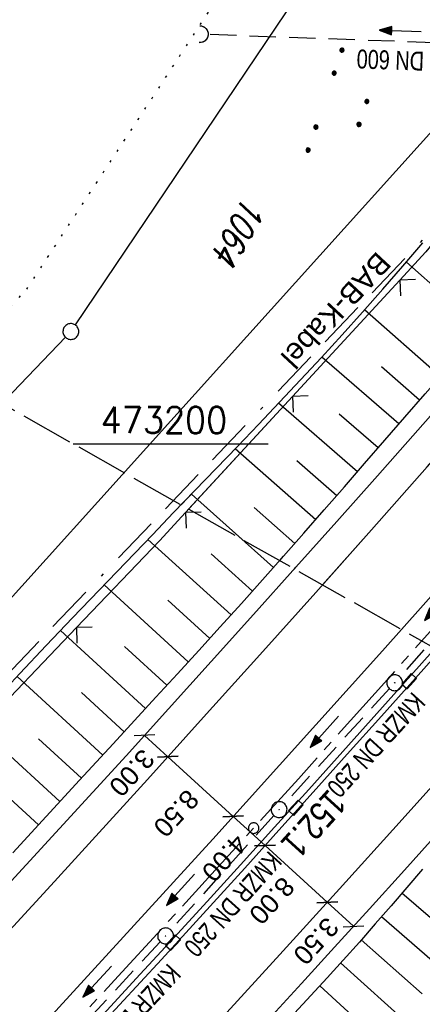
# Model space of a CAD drawing. Extents: x 510526 to 513920, y 467229 to 478797.
# Tile 217 of 256: x 511407 to 511445, y 473147 to 473240. Entities that reach past the tile are written whole.
import ezdxf
from ezdxf.enums import TextEntityAlignment as Align

# ---------------------------------------------------------------- set-up
doc = ezdxf.new("R2010")
doc.units = 0
doc.header["$LTSCALE"] = 10
doc.header["$MEASUREMENT"] = 0
for name, pattern in [('ACAD_ISO16W100', [73, 15, -6.5, 15, -6.5, 15, -7, 1, -7]), ('ACHSE', [5.5, 4, -0.5, 0.5, -0.5]), ('LT00', [0]), ('LT14', [0.6, 0.5, -0.1]), ('PUNKTX2_STR', [0.6, 0.1, -0.5]), ('STRICHLINIE2', [0.375, 0.25, -0.125])]:
    doc.linetypes.add(name, pattern=pattern)
doc.layers.get('0').update_dxf_attribs({"linetype": 'LT00'})
for name, color, linetype in [('--WASSER_GRENZE', 180, 'PUNKTX2_STR'), ('-AX-020', 250, 'ACHSE'), ('-Halt-Pfeil', 4, 'LT00'), ('-Haltung', 182, 'STRICHLINIE2'), ('-Haltungsbeschriftung', 182, 'LT00'), ('-ST-20-1', 250, 'LT00'), ('BAB-KABEL', 220, 'ACAD_ISO16W100'), ('BAB-KABEL_TEXT', 221, 'Continuous'), ('BEMAßUNG', 255, 'Continuous'), ('DFK_AB_L', 21, 'LT00'), ('DFK_FLUR_NR', 250, 'LT00'), ('DFK_GZPKT', 250, 'LT00'), ('DFK_KATASTER', 250, 'LT00'), ('DFK_NUTZUNG', 250, 'LT00'), ('V92_AFBR_BAB', 250, 'LT00'), ('V92_BOESCH', 250, 'LT00'), ('V92_BOSCHUNG', 250, 'LT00'), ('V92_LD_MARK', 250, 'LT00'), ('V92_RASTER', 250, 'LT00'), ('V92_UK_DURCH', 182, 'LT00'), ('V92_ZAUN', 40, 'LT00'), ('V93_AFBR_BAB', 250, 'LT00'), ('V93_BOESCH', 250, 'LT00'), ('V93_BOSCHUNG', 250, 'LT00'), ('V93_KA_PRUF', 182, 'LT00'), ('V93_LD_MARK', 250, 'LT00'), ('V93_RINNE', 182, 'LT00'), ('V93_SINKK', 182, 'LT00'), ('V93_UK_DURCH', 182, 'LT00'), ('V93_ZAUN', 40, 'LT00')]:
    doc.layers.add(name, color=color, linetype=linetype)
doc.layers.add('-BLATT_92-RAND', color=7, linetype='LT14', plot=False)
doc.styles.add('Arial', font='ARIAL.TTF')
doc.styles.add('Beschrift', font='ARIAL.TTF')
doc.styles.add('Haltungsbeschriftung', font='ARIAL.TTF', dxfattribs={"width": 0.75})
doc.styles.get("Standard").update_dxf_attribs({"font": 'romans.shx'})

# ---------------------------------------------------------------- blocks, each defined once
blk = doc.blocks.new('SYMB7010')
at = {"color": 0, "linetype": 'ByBlock'}
for points in [[(-0.031408, 0.499213), (-0.093728, 0.49134), (-0.15457, 0.475719), (-0.212975, 0.452595), (-0.268021, 0.422333), (-0.31884, 0.385411), (-0.36463, 0.342411), (-0.40467, 0.29401), (-0.438329, 0.240973), (-0.465074, 0.184136), (-0.484486, 0.124395), (-0.496256, 0.062692), (-0.5002, 0)], [(-0.5002, 0), (-0.496256, -0.062692), (-0.484486, -0.124395), (-0.465075, -0.184136), (-0.438329, -0.240973), (-0.404671, -0.29401), (-0.36463, -0.342411), (-0.31884, -0.385411), (-0.268021, -0.422333), (-0.212975, -0.452595), (-0.154571, -0.475719), (-0.093728, -0.49134), (-0.031408, -0.499213), (0.031408, -0.499213)], [(0.5002, 0), (0.496256, 0.062692), (0.484485, 0.124395), (0.465074, 0.184136), (0.438329, 0.240973), (0.40467, 0.29401), (0.36463, 0.342411), (0.31884, 0.385411), (0.268021, 0.422333), (0.212975, 0.452595), (0.15457, 0.475719), (0.093728, 0.49134), (0.031408, 0.499213), (-0.031408, 0.499213)], [(0.031408, -0.499213), (0.093728, -0.491341), (0.15457, -0.475719), (0.212975, -0.452595), (0.268021, -0.422333), (0.31884, -0.385411), (0.36463, -0.342411), (0.404671, -0.294011), (0.438329, -0.240974), (0.465075, -0.184136), (0.484486, -0.124395), (0.496256, -0.062692), (0.500201, 0)]]:
    blk.add_lwpolyline(points, dxfattribs=at)
blk = doc.blocks.new('SYMB0002')
at = {"color": 0, "linetype": 'ByBlock'}
for points in [[(-0.031395, 0.499013), (-0.093691, 0.491144), (-0.154509, 0.475528), (-0.21289, 0.452414), (-0.267913, 0.422164), (-0.318712, 0.385257), (-0.364484, 0.342274), (-0.404509, 0.293893), (-0.438154, 0.240877), (-0.464888, 0.184062), (-0.484292, 0.124345), (-0.496058, 0.062667), (-0.5, 0)], [(-0.5, 0), (-0.496058, -0.062667), (-0.484292, -0.124345), (-0.464888, -0.184062), (-0.438154, -0.240877), (-0.404509, -0.293893), (-0.364485, -0.342274), (-0.318712, -0.385257), (-0.267914, -0.422164), (-0.21289, -0.452414), (-0.154509, -0.475529), (-0.093691, -0.491144), (-0.031395, -0.499014), (0.031395, -0.499014)], [(0.5, 0), (0.496057, 0.062667), (0.484292, 0.124345), (0.464888, 0.184062), (0.438153, 0.240877), (0.404509, 0.293893), (0.364484, 0.342274), (0.318712, 0.385257), (0.267913, 0.422164), (0.21289, 0.452414), (0.154509, 0.475528), (0.093691, 0.491144), (0.031395, 0.499013), (-0.031395, 0.499013)], [(0.031395, -0.499014), (0.093691, -0.491144), (0.154509, -0.475529), (0.21289, -0.452414), (0.267914, -0.422164), (0.318712, -0.385257), (0.364485, -0.342274), (0.404509, -0.293893), (0.438154, -0.240877), (0.464889, -0.184062), (0.484292, -0.124345), (0.496058, -0.062667), (0.5, 0)]]:
    blk.add_lwpolyline(points, dxfattribs=at)
blk = doc.blocks.new('SYMB1107')
at = {"color": 0, "linetype": 'ByBlock'}
for points in [[(-0.2, 0), (-0.196157, 0.039018), (-0.184776, 0.076537), (-0.166294, 0.111114), (-0.141421, 0.141421), (-0.111114, 0.166294), (-0.076537, 0.184776), (-0.039018, 0.196157), (0, 0.2)], [(0, 0.2), (0.039018, 0.196157), (0.076537, 0.184776), (0.111114, 0.166294), (0.141421, 0.141421), (0.166294, 0.111114), (0.184776, 0.076537), (0.196157, 0.039018), (0.2, 0)]]:
    blk.add_lwpolyline(points, dxfattribs=at)
blk = doc.blocks.new('SYMB0024')
at = {"color": 0, "linetype": 'ByBlock'}
for p, q in [((-0.5, 0.5), (0, 0)), ((0, 0), (0.5, 0.5))]:
    blk.add_line(p, q, dxfattribs=at)
blk = doc.blocks.new('SYMB0652')
at = {"color": 0, "linetype": 'ByBlock'}
blk.add_lwpolyline([(-0.15, -0.075), (0.15, -0.075), (0.15, 0.075), (-0.15, 0.075), (-0.15, -0.075)], dxfattribs=at)
blk = doc.blocks.new('SYMB0003')
at = {"color": 0, "linetype": 'ByBlock'}
for p, q in [((-0.015712, 0), (0.010166, 0.012015)), ((0, -0.021257), (-0.015712, 0)), ((0.010166, 0.012015), (0, -0.021257))]:
    blk.add_line(p, q, dxfattribs=at)
for points in [[(-0.031395, 0.499013), (-0.093691, 0.491144), (-0.154509, 0.475528), (-0.21289, 0.452414), (-0.267913, 0.422164), (-0.318712, 0.385257), (-0.364484, 0.342274), (-0.404509, 0.293893), (-0.438154, 0.240877), (-0.464888, 0.184062), (-0.484292, 0.124345), (-0.496058, 0.062667), (-0.5, 0)], [(-0.5, 0), (-0.496058, -0.062667), (-0.484292, -0.124345), (-0.464888, -0.184062), (-0.438154, -0.240877), (-0.404509, -0.293893), (-0.364485, -0.342274), (-0.318712, -0.385257), (-0.267914, -0.422164), (-0.21289, -0.452414), (-0.154509, -0.475529), (-0.093691, -0.491144), (-0.031395, -0.499014), (0.031395, -0.499014)], [(0.5, 0), (0.496057, 0.062667), (0.484292, 0.124345), (0.464888, 0.184062), (0.438153, 0.240877), (0.404509, 0.293893), (0.364484, 0.342274), (0.318712, 0.385257), (0.267913, 0.422164), (0.21289, 0.452414), (0.154509, 0.475528), (0.093691, 0.491144), (0.031395, 0.499013), (-0.031395, 0.499013)], [(0.031395, -0.499014), (0.093691, -0.491144), (0.154509, -0.475529), (0.21289, -0.452414), (0.267914, -0.422164), (0.318712, -0.385257), (0.364485, -0.342274), (0.404509, -0.293893), (0.438154, -0.240877), (0.464889, -0.184062), (0.484292, -0.124345), (0.496058, -0.062667), (0.5, 0)]]:
    blk.add_lwpolyline(points, dxfattribs=at)
blk = doc.blocks.new('_Oblique')
at = {"color": 0, "linetype": 'ByBlock', "lineweight": -2}
blk.add_line((-0.5, -0.5), (0.5, 0.5), dxfattribs=at)
blk = doc.blocks.new('SYMB7111')
at = {"color": 0, "linetype": 'ByBlock'}
for p, q in [((-0.13, 0.202919), (-0.13, 0.177081)), ((-0.125, 0.172895), (-0.125, 0.207105)), ((-0.12, 0.209164), (-0.12, 0.170836)), ((-0.115, 0.170204), (-0.115, 0.209796)), ((-0.11, 0.209164), (-0.11, 0.170836)), ((-0.105, 0.172895), (-0.105, 0.207105)), ((-0.1, 0.202919), (-0.1, 0.177081)), ((-0.095, 0.189874), (-0.095, 0.190146)), ((0.1, 0.202919), (0.1, 0.177081)), ((0.105, 0.172895), (0.105, 0.207105)), ((0.11, 0.209164), (0.11, 0.170836)), ((0.115, 0.170204), (0.115, 0.209796)), ((0.12, 0.209164), (0.12, 0.170836)), ((0.125, 0.172895), (0.125, 0.207105)), ((0.13, 0.202919), (0.13, 0.177081)), ((0.135, 0.189874), (0.135, 0.190146)), ((-0.515, -0.177081), (-0.515, -0.202919)), ((-0.51, -0.207105), (-0.51, -0.172895)), ((-0.505, -0.170836), (-0.505, -0.209164)), ((-0.5, -0.209796), (-0.5, -0.170204)), ((-0.495, -0.170836), (-0.495, -0.209164)), ((-0.49, -0.207105), (-0.49, -0.172895)), ((-0.485, -0.177081), (-0.485, -0.202919)), ((-0.285, -0.177081), (-0.285, -0.202919)), ((-0.28, -0.207105), (-0.28, -0.172895)), ((-0.275, -0.170836), (-0.275, -0.209164)), ((-0.27, -0.209796), (-0.27, -0.170204)), ((-0.265, -0.170836), (-0.265, -0.209164)), ((-0.26, -0.207105), (-0.26, -0.172895)), ((-0.255, -0.177081), (-0.255, -0.202919)), ((0.255, -0.177081), (0.255, -0.202919)), ((0.26, -0.207105), (0.26, -0.172895)), ((0.265, -0.170836), (0.265, -0.209164)), ((0.27, -0.209796), (0.27, -0.170204)), ((0.275, -0.170836), (0.275, -0.209164)), ((0.28, -0.207105), (0.28, -0.172895)), ((0.285, -0.177081), (0.285, -0.202919)), ((0.485, -0.177081), (0.485, -0.202919)), ((0.49, -0.207105), (0.49, -0.172895)), ((0.495, -0.170836), (0.495, -0.209164)), ((0.5, -0.209796), (0.5, -0.170204)), ((0.505, -0.170836), (0.505, -0.209164)), ((0.51, -0.207105), (0.51, -0.172895)), ((0.515, -0.177081), (0.515, -0.202919)), ((-0.48, -0.190126), (-0.48, -0.189854)), ((-0.25, -0.190126), (-0.25, -0.189854)), ((0.29, -0.190126), (0.29, -0.189854)), ((0.52, -0.190126), (0.52, -0.189854))]:
    blk.add_line(p, q, dxfattribs=at)
for points in [[(-0.095, 0.19), (-0.096981, 0.198678), (-0.10253, 0.205637), (-0.11055, 0.209499), (-0.11945, 0.209499), (-0.12747, 0.205637), (-0.133019, 0.198678), (-0.135, 0.19), (-0.133019, 0.181322), (-0.12747, 0.174363), (-0.11945, 0.170501), (-0.11055, 0.170501), (-0.10253, 0.174363), (-0.096981, 0.181322), (-0.095, 0.19)], [(0.135, 0.19), (0.133019, 0.198678), (0.12747, 0.205637), (0.11945, 0.209499), (0.11055, 0.209499), (0.10253, 0.205637), (0.096981, 0.198678), (0.095, 0.19), (0.096981, 0.181322), (0.10253, 0.174363), (0.11055, 0.170501), (0.11945, 0.170501), (0.12747, 0.174363), (0.133019, 0.181322), (0.135, 0.19)], [(-0.48, -0.19), (-0.481981, -0.181322), (-0.48753, -0.174363), (-0.49555, -0.170501), (-0.50445, -0.170501), (-0.51247, -0.174363), (-0.518019, -0.181322), (-0.52, -0.19), (-0.518019, -0.198678), (-0.51247, -0.205637), (-0.50445, -0.209499), (-0.49555, -0.209499), (-0.48753, -0.205637), (-0.481981, -0.198678), (-0.48, -0.19)], [(-0.25, -0.19), (-0.251981, -0.181322), (-0.25753, -0.174363), (-0.26555, -0.170501), (-0.27445, -0.170501), (-0.28247, -0.174363), (-0.288019, -0.181322), (-0.29, -0.19), (-0.288019, -0.198678), (-0.28247, -0.205637), (-0.27445, -0.209499), (-0.26555, -0.209499), (-0.25753, -0.205637), (-0.251981, -0.198678), (-0.25, -0.19)], [(0.29, -0.19), (0.288019, -0.181322), (0.28247, -0.174363), (0.27445, -0.170501), (0.26555, -0.170501), (0.25753, -0.174363), (0.251981, -0.181322), (0.25, -0.19), (0.251981, -0.198678), (0.25753, -0.205637), (0.26555, -0.209499), (0.27445, -0.209499), (0.28247, -0.205637), (0.288019, -0.198678), (0.29, -0.19)], [(0.52, -0.19), (0.518019, -0.181322), (0.51247, -0.174363), (0.50445, -0.170501), (0.49555, -0.170501), (0.48753, -0.174363), (0.481981, -0.181322), (0.48, -0.19), (0.481981, -0.198678), (0.48753, -0.205637), (0.49555, -0.209499), (0.50445, -0.209499), (0.51247, -0.205637), (0.518019, -0.198678), (0.52, -0.19)]]:
    blk.add_lwpolyline(points, dxfattribs=at)
blk = doc.blocks.new('SYMB0070')
at = {"color": 0, "linetype": 'ByBlock'}
for p, q in [((-0.5, 0), (0.2, 0)), ((0.5, 0), (0.2, 0.1)), ((0.2, 0.1), (0.2, 0)), ((0.468, 0), (0.21, 0.086)), ((0.21, 0.086), (0.21, -0.086)), ((0.21, -0.086), (0.468, 0)), ((0.22, -0.072), (0.437, 0)), ((0.23, -0.058), (0.405, 0)), ((0.24, -0.045), (0.374, 0)), ((0.342, 0), (0.25, 0.031)), ((0.25, 0.031), (0.25, -0.031)), ((0.25, -0.031), (0.342, 0)), ((0.26, -0.017), (0.31, 0)), ((0.27, -0.003), (0.279, 0))]:
    blk.add_line(p, q, dxfattribs=at)
for points in [[(0.2, 0), (0.2, -0.1), (0.5, 0)], [(0.437, 0), (0.22, 0.072), (0.22, -0.072)], [(0.405, 0), (0.23, 0.058), (0.23, -0.058)], [(0.374, 0), (0.24, 0.045), (0.24, -0.045)], [(0.31, 0), (0.26, 0.017), (0.26, -0.017)], [(0.279, 0), (0.27, 0.003), (0.27, -0.003)]]:
    blk.add_lwpolyline(points, dxfattribs=at)

msp = doc.modelspace()

# ---------------------------------------------------------------- linework, layer by layer
at = {"layer": '--WASSER_GRENZE', "ltscale": 0.2}
for p, q in [((511407.94, 473214.67), (511431.52, 473250.58)), ((511354.591, 473157.937), (511407.94, 473214.67))]:
    msp.add_line(p, q, dxfattribs=at)
at = {"layer": '-AX-020', "ltscale": 0.2, "flags": 128}
msp.add_lwpolyline([(513881.716, 478796.972), (513877.87, 478787.354), (513870.367, 478768.801), (513862.788, 478750.278), (513855.137, 478731.786), (513847.411, 478713.324), (513839.611, 478694.893), (513831.738, 478676.494), (513823.791, 478658.127), (513815.771, 478639.791), (513807.678, 478621.487), (513799.512, 478603.216), (513791.272, 478584.978), (513782.96, 478566.773), (513774.576, 478548.601), (513766.118, 478530.463), (513757.588, 478512.359), (513748.986, 478494.289), (513740.312, 478476.254), (513731.565, 478458.253), (513722.747, 478440.287), (513713.857, 478422.357), (513704.896, 478404.463), (513695.863, 478386.605), (513686.758, 478368.782), (513677.583, 478350.997), (513668.336, 478333.248), (513659.019, 478315.536), (513649.63, 478297.862), (513640.172, 478280.225), (513630.643, 478262.626), (513621.043, 478245.066), (513611.374, 478227.544), (513601.634, 478210.061), (513591.825, 478192.617), (513586.745, 478183.647), (513576.83, 478166.262), (513566.848, 478148.917), (513556.8, 478131.609), (513546.688, 478114.338), (513536.514, 478097.104), (513526.28, 478079.906), (513515.988, 478062.743), (513505.638, 478045.613), (513495.234, 478028.517), (513484.778, 478011.453), (513474.27, 477994.421), (513463.712, 477977.419), (513453.108, 477960.447), (513442.457, 477943.503), (513431.762, 477926.587), (513421.026, 477909.698), (513410.248, 477892.835), (513399.432, 477875.997), (513388.579, 477859.182), (513377.691, 477842.39), (513366.769, 477825.62), (513355.815, 477808.871), (513344.831, 477792.142), (513333.819, 477775.431), (513322.78, 477758.738), (513311.715, 477742.062), (513300.628, 477725.401), (513289.519, 477708.754), (513278.389, 477692.121), (513267.242, 477675.5), (513256.078, 477658.891), (513244.899, 477642.291), (513233.706, 477625.7), (513222.502, 477609.117), (513211.288, 477592.542), (513200.066, 477575.971), (513188.837, 477559.405), (513177.603, 477542.843), (513166.366, 477526.282), (513154.797, 477509.239), (513142.496, 477491.114), (513130.197, 477472.988), (513117.902, 477454.859), (513105.613, 477436.726), (513093.333, 477418.587), (513081.064, 477400.44), (513068.808, 477382.285), (513056.567, 477364.119), (513044.344, 477345.942), (513032.141, 477327.752), (513019.958, 477309.547), (513007.8, 477291.325), (512995.668, 477273.087), (512983.565, 477254.83), (512971.492, 477236.552), (512959.452, 477218.253), (512947.447, 477199.931), (512935.479, 477181.584), (512923.551, 477163.212), (512911.665, 477144.812), (512899.822, 477126.385), (512888.026, 477107.927), (512876.279, 477089.439), (512864.582, 477070.918), (512852.939, 477052.364), (512841.352, 477033.775), (512829.822, 477015.15), (512818.352, 476996.488), (512806.945, 476977.787), (512795.603, 476959.048), (512789.644, 476949.141), (512778.405, 476930.339), (512767.236, 476911.496), (512756.135, 476892.613), (512745.103, 476873.688), (512734.14, 476854.724), (512723.246, 476835.72), (512712.422, 476816.676), (512701.668, 476797.593), (512690.983, 476778.471), (512680.369, 476759.309), (512669.824, 476740.11), (512659.35, 476720.871), (512648.946, 476701.595), (512638.612, 476682.281), (512628.349, 476662.929), (512618.157, 476643.54), (512608.036, 476624.113), (512597.985, 476604.65), (512588.006, 476585.15), (512578.098, 476565.614), (512568.261, 476546.042), (512558.497, 476526.434), (512548.803, 476506.791), (512539.182, 476487.112), (512529.632, 476467.399), (512520.155, 476447.65), (512510.749, 476427.867), (512501.416, 476408.05), (512492.156, 476388.199), (512482.968, 476368.314), (512473.852, 476348.396), (512464.81, 476328.445), (512455.84, 476308.46), (512446.944, 476288.443), (512438.12, 476268.394), (512429.37, 476248.313), (512420.694, 476228.2), (512412.09, 476208.055), (512403.561, 476187.879), (512395.105, 476167.672), (512386.723, 476147.434), (512378.415, 476127.166), (512370.181, 476106.867), (512362.021, 476086.539), (512353.936, 476066.181), (512345.925, 476045.794), (512337.988, 476025.377), (512330.127, 476004.932), (512322.339, 475984.458), (512314.627, 475963.955), (512306.989, 475943.425), (512299.427, 475922.867), (512291.94, 475902.281), (512284.528, 475881.669), (512277.191, 475861.029), (512269.93, 475840.362), (512262.744, 475819.67), (512255.634, 475798.951), (512248.599, 475778.206), (512241.641, 475757.436), (512234.758, 475736.641), (512227.951, 475715.82), (512221.221, 475694.975), (512214.566, 475674.105), (512207.988, 475653.211), (512201.487, 475632.294), (512200.128, 475627.887), (512194.281, 475608.791), (512188.5, 475589.674), (512182.785, 475570.538), (512177.137, 475551.381), (512171.56, 475532.204), (512166.053, 475513.007), (512160.618, 475493.788), (512155.257, 475474.55), (512149.971, 475455.29), (512148.09, 475448.361), (512142.908, 475429.074), (512137.804, 475409.765), (512132.778, 475390.436), (512127.829, 475371.088), (512122.957, 475351.719), (512118.163, 475332.332), (512113.447, 475312.925), (512108.808, 475293.499), (512104.247, 475274.055), (512099.765, 475254.593), (512095.36, 475235.113), (512091.033, 475215.616), (512086.785, 475196.101), (512082.614, 475176.57), (512078.522, 475157.022), (512074.508, 475137.458), (512070.573, 475117.878), (512066.716, 475098.282), (512063.238, 475080.246), (512059.532, 475060.621), (512055.901, 475040.983), (512052.344, 475021.33), (512048.857, 475001.665), (512045.438, 474981.988), (512042.084, 474962.3), (512038.794, 474942.602), (512035.562, 474922.893), (512032.388, 474903.175), (512029.269, 474883.449), (512026.201, 474863.714), (512023.183, 474843.972), (512020.21, 474824.222), (512017.282, 474804.467), (512014.394, 474784.705), (512011.544, 474764.937), (512008.73, 474745.165), (512005.949, 474725.388), (512003.198, 474705.607), (512000.474, 474685.821), (511997.775, 474666.033), (511995.098, 474646.242), (511992.439, 474626.448), (511989.798, 474606.651), (511987.169, 474586.854), (511984.552, 474567.054), (511981.943, 474547.253), (511979.34, 474527.452), (511976.744, 474507.689), (511975.127, 474495.377), (511973.477, 474482.815), (511971.825, 474470.254), (511970.169, 474457.693), (511968.506, 474445.133), (511966.835, 474432.574), (511965.154, 474420.016), (511963.46, 474407.46), (511961.752, 474394.906), (511960.027, 474382.355), (511958.283, 474369.806), (511956.518, 474357.259), (511954.73, 474344.717), (511952.918, 474332.177), (511951.078, 474319.642), (511949.209, 474307.111), (511947.309, 474294.584), (511945.376, 474282.063), (511943.407, 474269.547), (511941.4, 474257.038), (511939.355, 474244.534), (511937.267, 474232.038), (511935.137, 474219.549), (511932.96, 474207.067), (511930.736, 474194.594), (511928.462, 474182.131), (511926.136, 474169.676), (511923.757, 474157.232), (511921.321, 474144.799), (511918.829, 474132.377), (511916.276, 474119.967), (511913.661, 474107.57), (511910.982, 474095.187), (511908.238, 474082.818), (511905.425, 474070.464), (511902.544, 474058.127), (511899.59, 474045.806), (511896.562, 474033.504), (511893.47, 474021.261), (511890.29, 474008.997), (511887.033, 473996.753), (511883.699, 473984.53), (511880.287, 473972.328), (511876.798, 473960.148), (511873.233, 473947.991), (511869.591, 473935.856), (511865.873, 473923.745), (511862.077, 473911.656), (511858.206, 473899.593), (511854.259, 473887.554), (511850.236, 473875.54), (511846.136, 473863.552), (511841.962, 473851.59), (511837.711, 473839.654), (511833.386, 473827.746), (511828.985, 473815.865), (511824.51, 473804.012), (511819.96, 473792.188), (511815.335, 473780.392), (511810.636, 473768.626), (511805.863, 473756.89), (511801.015, 473745.185), (511796.094, 473733.51), (511791.099, 473721.866), (511786.031, 473710.255), (511780.889, 473698.675), (511775.675, 473687.128), (511770.388, 473675.615), (511765.028, 473664.135), (511759.596, 473652.689), (511754.091, 473641.278), (511748.515, 473629.901), (511742.867, 473618.56), (511737.147, 473607.255), (511731.356, 473595.986), (511725.494, 473584.754), (511719.562, 473573.559), (511713.558, 473562.402), (511707.485, 473551.283), (511701.341, 473540.203), (511695.128, 473529.162), (511688.845, 473518.159), (511682.492, 473507.198), (511676.07, 473496.276), (511669.58, 473485.395), (511663.021, 473474.555), (511656.394, 473463.757), (511649.699, 473453.001), (511642.935, 473442.288), (511636.105, 473431.617), (511629.207, 473420.99), (511622.242, 473410.406), (511615.211, 473399.867), (511608.113, 473389.372), (511600.949, 473378.922), (511593.719, 473368.518), (511586.423, 473358.16), (511579.062, 473347.848), (511571.637, 473337.582), (511564.147, 473327.364), (511556.592, 473317.193), (511548.973, 473307.07), (511541.291, 473296.996), (511533.545, 473286.969), (511525.735, 473276.993), (511517.863, 473267.066), (511509.929, 473257.188), (511501.932, 473247.361), (511493.873, 473237.584), (511485.753, 473227.859), (511477.572, 473218.186), (511475.548, 473215.811), (511467.291, 473206.202), (511458.976, 473196.642), (511450.605, 473187.132), (511442.182, 473177.667), (511433.709, 473168.249), (511425.188, 473158.872), (511416.622, 473149.537), (511408.014, 473140.241), (511399.365, 473130.982), (511390.679, 473121.758), (511381.958, 473112.568), (511373.205, 473103.409), (511364.421, 473094.278), (511355.61, 473085.175), (511346.772, 473076.096), (511337.912, 473067.039), (511329.031, 473058.003), (511320.132, 473048.986), (511311.216, 473039.984), (511302.286, 473030.997), (511293.345, 473022.02), (511284.394, 473013.053), (511275.436, 473004.094), (511266.473, 472995.139), (511255.909, 472984.591), (511236.789, 472965.502), (511230.177, 472958.9), (511223.567, 472952.294), (511216.964, 472945.683), (511210.368, 472939.063), (511203.785, 472932.433), (511197.215, 472925.788), (511190.663, 472919.125), (511184.131, 472912.443), (511177.622, 472905.739), (511171.139, 472899.01), (511164.685, 472892.252), (511158.263, 472885.464), (511151.877, 472878.643), (511145.529, 472871.786), (511139.222, 472864.891), (511132.96, 472857.955), (511126.746, 472850.976), (511120.583, 472843.952), (511114.476, 472836.881), (511109.32, 472830.82), (511103.322, 472823.655), (511097.386, 472816.438), (511091.511, 472809.171), (511085.699, 472801.854), (511079.95, 472794.488), (511074.265, 472787.072), (511068.642, 472779.609), (511063.084, 472772.097), (511057.591, 472764.538), (511052.162, 472756.933), (511046.799, 472749.281), (511041.501, 472741.584), (511036.27, 472733.841), (511031.105, 472726.054), (511026.007, 472718.223), (511020.976, 472710.349), (511016.012, 472702.431), (511011.117, 472694.472), (511006.29, 472686.471), (511001.532, 472678.429), (510996.842, 472670.347), (510992.223, 472662.225), (510987.672, 472654.063), (510983.192, 472645.863), (510978.782, 472637.625), (510974.443, 472629.349), (510970.175, 472621.036), (510965.978, 472612.687), (510961.853, 472604.303), (510957.799, 472595.883), (510953.818, 472587.43), (510949.91, 472578.942), (510946.074, 472570.422), (510942.311, 472561.868), (510938.622, 472553.283), (510935.007, 472544.666), (510931.465, 472536.02), (510927.997, 472527.343), (510924.604, 472518.636), (510921.286, 472509.901), (510918.042, 472501.138), (510914.874, 472492.347), (510911.781, 472483.529), (510908.763, 472474.686), (510905.821, 472465.817), (510902.956, 472456.923), (510900.166, 472448.004), (510897.454, 472439.062), (510894.817, 472430.098), (510892.258, 472421.111), (510889.776, 472412.102), (510887.37, 472403.073), (510885.043, 472394.023), (510882.792, 472384.954), (510880.62, 472375.866), (510878.525, 472366.759), (510876.509, 472357.635), (510874.57, 472348.494), (510872.71, 472339.337), (510870.929, 472330.164), (510869.226, 472320.976), (510867.602, 472311.774), (510866.056, 472302.558), (510864.59, 472293.33), (510863.202, 472284.089), (510861.894, 472274.837), (510860.665, 472265.574), (510859.516, 472256.301), (510858.445, 472247.018), (510857.455, 472237.726), (510856.544, 472228.427), (510855.712, 472219.119), (510854.96, 472209.806), (510854.288, 472200.485), (510853.696, 472191.159), (510853.184, 472181.829), (510852.752, 472172.495), (510852.399, 472163.157), (510852.127, 472153.817), (510851.934, 472144.475), (510851.822, 472135.131), (510851.789, 472125.787), (510851.836, 472116.443), (510851.964, 472107.1), (510852.009, 472104.711), (510852.237, 472095.37), (510852.543, 472086.03), (510852.927, 472076.694), (510853.387, 472067.361), (510853.922, 472058.032), (510854.53, 472048.707), (510855.21, 472039.388), (510855.961, 472030.074), (510856.782, 472020.766), (510857.671, 472011.464), (510858.627, 472002.169), (510859.649, 471992.88), (510860.734, 471983.599), (510861.883, 471974.326), (510863.094, 471965.06), (510864.364, 471955.802), (510865.694, 471946.554), (510867.082, 471937.313), (510868.525, 471928.081), (510870.024, 471918.857), (510871.577, 471909.643), (510873.182, 471900.438), (510874.839, 471891.241), (510876.545, 471882.054), (510878.3, 471872.876), (510880.102, 471863.708), (510881.95, 471854.548), (510883.842, 471845.397), (510885.778, 471836.255), (510887.756, 471827.123), (510889.775, 471817.999), (510891.834, 471808.885), (510893.93, 471799.779), (510896.064, 471790.681), (510898.233, 471781.592), (510900.437, 471772.511), (510902.673, 471763.439), (510904.942, 471754.374), (510907.241, 471745.317), (510909.57, 471736.267), (510911.926, 471727.225), (510914.31, 471718.19), (510916.719, 471709.161), (510919.152, 471700.139), (510921.608, 471691.124), (510924.087, 471682.114), (510926.585, 471673.11), (510929.104, 471664.112), (510931.64, 471655.118), (510934.193, 471646.129), (510936.762, 471637.145), (510939.345, 471628.165), (510941.941, 471619.188), (510944.55, 471610.216), (510947.169, 471601.246), (510949.797, 471592.279), (510952.434, 471583.314), (510955.078, 471574.352), (510957.727, 471565.391), (510960.382, 471556.431), (510963.039, 471547.473), (510967.703, 471531.767), (510970.248, 471523.199), (510975.26, 471506.323), (510980.27, 471489.445), (510985.273, 471472.566), (510990.267, 471455.684), (510995.248, 471438.798), (511000.214, 471421.908), (511005.162, 471405.012), (511010.087, 471388.11), (511014.988, 471371.201), (511019.861, 471354.283), (511024.703, 471337.357), (511029.511, 471320.421), (511034.281, 471303.475), (511039.011, 471286.517), (511043.698, 471269.547), (511048.338, 471252.564), (511052.928, 471235.568), (511057.465, 471218.557), (511061.945, 471201.532), (511066.367, 471184.491), (511070.726, 471167.434), (511075.019, 471150.36), (511079.243, 471133.269), (511083.395, 471116.16), (511086.572, 471102.843), (511090.589, 471085.702), (511094.527, 471068.543), (511098.388, 471051.366), (511102.17, 471034.172), (511105.875, 471016.961), (511109.501, 470999.734), (511113.048, 470982.489), (511116.518, 470965.23), (511119.908, 470947.954), (511123.221, 470930.663), (511126.454, 470913.357), (511129.609, 470896.037), (511132.686, 470878.703), (511135.683, 470861.354), (511138.602, 470843.993), (511141.441, 470826.619), (511144.202, 470809.231), (511146.884, 470791.831), (511149.487, 470774.42), (511152.01, 470756.996), (511154.454, 470739.562), (511156.819, 470722.116), (511159.105, 470704.66), (511161.311, 470687.193), (511163.438, 470669.717), (511165.485, 470652.232), (511165.638, 470650.897), (511167.873, 470631.022), (511170.027, 470611.138), (511172.103, 470591.246), (511174.098, 470571.346), (511176.014, 470551.438), (511177.851, 470531.523), (511179.526, 470512.546), (511180.884, 470496.345), (511182.163, 470480.137), (511183.363, 470463.922), (511184.482, 470447.702), (511185.522, 470431.478), (511186.482, 470415.247), (511187.362, 470399.013), (511188.162, 470382.774), (511188.882, 470366.532), (511189.522, 470350.286), (511190.082, 470334.037), (511190.563, 470317.786), (511190.963, 470301.532), (511191.284, 470285.277), (511191.524, 470269.02), (511191.684, 470252.763), (511191.765, 470236.505), (511191.765, 470220.247), (511191.686, 470203.988), (511191.526, 470187.731), (511191.287, 470171.474), (511191.243, 470169.007), (511190.912, 470152.752), (511190.504, 470136.499), (511190.023, 470120.247), (511189.472, 470103.998), (511188.854, 470087.752), (511188.173, 470071.508), (511187.432, 470055.266), (511186.634, 470039.027), (511185.783, 470022.791), (511184.882, 470006.558), (511183.935, 469990.327), (511182.944, 469974.099), (511181.913, 469957.873), (511180.846, 469941.65), (511179.745, 469925.429), (511178.614, 469909.21), (511177.457, 469892.993), (511176.276, 469876.777), (511175.075, 469860.563), (511173.858, 469844.35), (511172.627, 469828.139), (511171.386, 469811.927), (511170.138, 469795.717), (511168.847, 469778.991), (511030.959, 467993.348), (511029.419, 467973.407), (511027.883, 467953.466), (511026.353, 467933.525), (511024.832, 467913.582), (511023.323, 467893.64), (511021.828, 467873.695), (511020.353, 467853.75), (511018.898, 467833.804), (511017.467, 467813.855), (511016.063, 467793.903), (511014.69, 467773.951), (511013.35, 467753.995), (511012.046, 467734.038), (511010.782, 467714.078), (511009.56, 467694.116), (511008.383, 467674.151), (511007.254, 467654.183), (511006.177, 467634.211), (511005.154, 467614.237), (511004.188, 467594.261), (511003.284, 467574.281), (511002.442, 467554.299), (511001.667, 467534.314), (511000.962, 467514.327), (511000.329, 467494.336), (510999.772, 467474.345), (510999.556, 467465.709), (510999.112, 467445.714), (510998.747, 467425.717), (510998.463, 467405.719), (510998.259, 467385.719), (510998.135, 467365.72), (510998.091, 467345.72), (510998.127, 467325.72), (510998.243, 467305.721), (510998.439, 467285.721), (510998.715, 467265.723), (510999.071, 467245.726), (510999.432, 467229.156)], dxfattribs=at)
at = {"layer": '-BLATT_92-RAND'}
msp.add_lwpolyline([(511779.026, 474055.252), (511324.063, 473249.874), (511573.948, 473108.713), (512028.911, 473914.09), (511779.026, 474055.252)], dxfattribs=at)
at = {"layer": '-Haltung'}
for p, q in [((511461.562, 473237.483), (511425.099, 473238.811)), ((511453.048, 473188.928), (511443.347, 473177.909)), ((511442.346, 473176.792), (511432.39, 473165.876)), ((511431.383, 473164.765), (511421.611, 473153.905)), ((511420.599, 473152.797), (511411.019, 473142.468))]:
    msp.add_line(p, q, dxfattribs=at)
at = {"layer": 'BAB-KABEL', "ltscale": 0.03, "flags": 128}
msp.add_lwpolyline([(513339.839, 477816.319), (513312.266, 477774.649), (513284.672, 477732.996), (513252.5, 477694.412), (513223.881, 477653.496), (513195.795, 477612.121), (513167.629, 477570.875), (513139.88, 477529.298), (513111.793, 477487.916), (513083.807, 477446.454), (513055.844, 477404.978), (513022.492, 477355.034), (513000.515, 477321.52), (512973.122, 477279.62), (512945.422, 477237.871), (512917.575, 477196.217), (512879.155, 477137.499), (512858.339, 477103.216), (512837.389, 477068.954), (512811.451, 477026.06), (512784.195, 476983.896), (512756.652, 476941.559), (512731.123, 476898.632), (512706.393, 476854.964), (512681.949, 476811.101), (512658.869, 476770.394), (512633.742, 476723.052), (512609.823, 476678.973), (512586.03, 476634.72), (512574.463, 476609.04), (512565.77, 476584.237), (512545.206, 476542.916), (512523.454, 476497.739), (512501.769, 476452.474), (512480.246, 476407.171), (512458.846, 476361.789), (512438.563, 476315.939), (512418.177, 476270.118), (512378.72, 476177.833), (512359.892, 476131.364), (512341.348, 476084.783), (512322.575, 476038.314), (512304.817, 475991.341), (512287.677, 475944.24), (512270.282, 475897.168), (512254.121, 475849.696), (512237.768, 475802.276), (512221.53, 475754.824), (512205.859, 475707.192), (512190.782, 475659.377), (512175.78, 475611.52), (512161.516, 475563.423), (512145.692, 475515.804), (512137.725, 475496.074), (512130.625, 475467.918), (512119.035, 475418.91), (512105.583, 475370.555), (512100.73, 475351.099), (512084.182, 475320.513), (512082.618, 475318.668), (512071.987, 475296.243), (512062.064, 475264.372), (512059.316, 475232.902), (512061.872, 475193.176), (512054.818, 475143.1), (512045.689, 475099.989), (512036.29, 475050.898), (512027.273, 475001.725), (512018.223, 474952.549), (512008.899, 474903.418), (512000.14, 474854.229), (511992.355, 474804.855), (511985.273, 474755.369), (511977.385, 474700.851), (511969.41, 474646.425), (511966.53, 474615.204), (511972.795, 474604.79), (511970.049, 474596.165), (511959.565, 474586.374), (511941.907, 474517.478), (511936.852, 474477.772), (511926.657, 474399.733), (511919.973, 474355.376), (511910.09, 474296.615), (511899.454, 474238.126), (511883.784, 474152.683), (511870.289, 474094.001), (511857.131, 474053.876), (511852.776, 474012.454), (511853.171, 473966.862), (511852.492, 473957.146), (511851.311, 473949.656), (511841.692, 473942.065), (511825.821, 473895.229), (511826.651, 473894.117), (511810.899, 473851.945), (511793.573, 473805.027), (511775.285, 473758.358), (511755.124, 473712.475), (511734.052, 473667.008), (511712.225, 473621.972), (511689.498, 473577.273), (511665.157, 473533.497), (511639.854, 473490.241), (511612.908, 473448.14), (511601.588, 473431.806), (511558.048, 473366.072), (511514.894, 473306.01), (511484.056, 473267.454), (511450.631, 473224.7), (511393.065, 473164.53), (511363.017, 473132.866), (511308.517, 473076.446), (511275.572, 473040.359), (511243.006, 473009.331), (511235.22, 472986.054), (511231.03, 472981.056), (511075.99, 472813.106), (511070.243, 472807.304), (511057.801, 472797.513), (511038.028, 472769.96), (511010.695, 472730.526), (510983.876, 472687.185), (510959.577, 472643.761), (510934.3, 472604.326), (510904.804, 472574.327), (510913.914, 472558.288), (510911.702, 472550.665), (510911.228, 472549.239), (510895.971, 472514.712), (510882.655, 472477.924), (510872.403, 472460.753), (510857.497, 472432.352), (510836.101, 472381.12), (510836.281, 472368.894), (510832.944, 472355.972), (510830.181, 472332.026), (510848.219, 472325.537), (510838.512, 472271.416), (510831.965, 472215.431), (510830.702, 472169.392), (510828.833, 472118.665), (510829.075, 472067.625), (510833.949, 472011.739), (510842.444, 471951.437), (510849.978, 471906.34), (510856.18, 471866.272), (510867.229, 471812.821), (510879.853, 471762.875), (510891.506, 471713.806), (510903.789, 471665.07), (510916.063, 471616.285), (510929.638, 471568.076), (510950.958, 471501.368), (510971.606, 471429.824), (510974.35, 471422.765), (510989.551, 471366.875), (511004.499, 471314.199), (511016.364, 471270.838), (511026.276, 471232.419), (511039.24, 471184.146), (511056.597, 471116.881), (511065.905, 471078.265), (511077.604, 471030.011), (511089.225, 470981.622), (511098.911, 470932.895), (511107.165, 470884.025), (511116.152, 470835.042), (511125.079, 470786.059), (511133.148, 470736.973), (511137.299, 470706.315), (511129.89, 470689.715), (511129.543, 470684.612), (511132.443, 470671.581), (511143.113, 470670.948), (511145.784, 470638.261), (511151.08, 470588.888), (511155.977, 470539.416), (511159.512, 470489.779), (511162.627, 470440.141), (511165.944, 470390.621), (511167.842, 470340.945), (511167.805, 470291.237), (511167.773, 470272.425), (511169.192, 470243.962), (511168.974, 470223.344), (511163.734, 470203.872), (511151.457, 470170.118), (511152.401, 470145.764), (511161.627, 470107.325), (511162.261, 470078.654), (511157.084, 470021.39), (511153.973, 469975.779), (511150.229, 469924.108), (511146.614, 469878.373), (511141.044, 469826.728), (511133.852, 469745.039), (511131.815, 469700.017), (511128.932, 469655.166), (511125.194, 469595.287), (511130.663, 469554.69), (511130.405, 469544.669), (511121.691, 469477.401)], dxfattribs=at)
at = {"layer": 'BEMAßUNG'}
for p, q in [((511421.33, 473170.333), (511419.106, 473172.362)), ((511427.526, 473164.68), (511421.33, 473170.333)), ((511430.552, 473161.919), (511427.526, 473164.68)), ((511436.457, 473156.532), (511430.552, 473161.919)), ((511438.95, 473154.257), (511436.457, 473156.532))]:
    msp.add_line(p, q, dxfattribs=at)
at = {"layer": 'DFK_AB_L'}
msp.add_line((511365.243, 473139.787), (511454.217, 473238.293), dxfattribs=at)
at = {"layer": 'DFK_KATASTER'}
for p, q in [((511437.501, 473248.338), (511412.539, 473211.272)), ((511411.6, 473210.11), (511358.23, 473154.64))]:
    msp.add_line(p, q, dxfattribs=at)
at = {"layer": 'V92_AFBR_BAB'}
for points in [[(511535.12, 473292.181), (511520.27, 473273.307), (511504.334, 473253.59), (511488.467, 473234.283), (511473.15, 473216.01), (511457.141, 473197.691), (511443.509, 473182.398)], [(511433.336, 473188.145), (511433.48, 473188.305), (511437.347, 473192.634), (511441.208, 473196.968), (511445.064, 473201.307), (511448.916, 473205.65), (511451.187, 473208.214), (511453.454, 473210.781), (511455.718, 473213.351), (511457.975, 473215.927), (511460.225, 473218.51), (511462.465, 473221.1), (511464.694, 473223.7), (511466.898, 473226.294), (511469.091, 473228.898), (511471.274, 473231.509), (511473.451, 473234.127), (511475.622, 473236.749), (511477.79, 473239.374), (511479.956, 473242)]]:
    msp.add_lwpolyline(points, dxfattribs=at)
at = {"layer": 'V92_BOESCH'}
for points in [[(511431.943, 473188.932), (511432.314, 473189.348), (511434.246, 473191.535), (511436.169, 473193.729), (511438.087, 473195.929), (511440.001, 473198.131), (511441.913, 473200.335), (511443.827, 473202.539), (511445.743, 473204.739), (511447.665, 473206.935), (511449.633, 473209.17), (511451.607, 473211.399), (511453.585, 473213.626), (511455.563, 473215.851), (511457.54, 473218.078), (511459.513, 473220.308), (511461.481, 473222.544), (511463.44, 473224.786), (511466.024, 473227.776), (511468.592, 473230.78), (511471.144, 473233.798), (511473.681, 473236.828), (511476.207, 473239.869), (511478.721, 473242.918)], [(511422.591, 473194.215), (511423.896, 473195.565), (511425.913, 473197.655), (511427.926, 473199.748), (511429.934, 473201.847), (511431.933, 473203.953), (511433.922, 473206.068), (511435.898, 473208.194), (511437.86, 473210.333), (511439.805, 473212.486), (511441.732, 473214.656), (511443.637, 473216.843), (511445.519, 473219.051)]]:
    msp.add_lwpolyline(points, dxfattribs=at)
at = {"layer": 'V92_BOSCHUNG'}
for p, q in [((511451.136, 473210.867), (511443.963, 473217.223)), ((511447.184, 473206.386), (511439.99, 473212.693)), ((511443.257, 473201.883), (511435.936, 473208.235)), ((511445.217, 473204.136), (511441.595, 473207.296)), ((511439.324, 473197.351), (511431.834, 473203.849)), ((511441.298, 473199.627), (511437.591, 473202.827)), ((511435.356, 473192.8), (511427.716, 473199.529)), ((511437.347, 473195.078), (511433.561, 473198.38)), ((511428.359, 473190.957), (511423.575, 473195.232)), ((511433.367, 473190.538), (511429.505, 473193.956))]:
    msp.add_line(p, q, dxfattribs=at)
at = {"layer": 'V92_LD_MARK'}
msp.add_lwpolyline([(511436.007, 473186.636), (511440.653, 473191.852), (511445.926, 473197.81), (511451.181, 473203.785), (511456.415, 473209.778), (511461.627, 473215.789), (511466.818, 473221.819), (511471.985, 473227.869), (511477.129, 473233.939), (511482.248, 473240.03), (511489.88, 473249.208), (511497.454, 473258.434), (511504.97, 473267.708), (511512.428, 473277.029), (511519.828, 473286.396), (511527.169, 473295.808)], dxfattribs=at)
at = {"layer": 'V92_RASTER'}
msp.add_line((511412.35, 473200), (511430.85, 473200), dxfattribs=at)
at = {"layer": 'V92_ZAUN'}
for p, q in [((511443.338, 473215.523), (511433.164, 473204.501)), ((511433.164, 473204.501), (511423.3, 473193.814))]:
    msp.add_line(p, q, dxfattribs=at)
msp.add_lwpolyline([(511452.978, 473227.008), (511445.824, 473218.216), (511443.338, 473215.523)], dxfattribs=at)
at = {"layer": 'V93_AFBR_BAB'}
for points in [[(511404.691, 473156.629), (511407.865, 473160.072), (511411.035, 473163.52), (511414.199, 473166.974), (511417.356, 473170.433), (511421.402, 473174.887), (511425.438, 473179.351), (511429.463, 473183.824), (511433.48, 473188.305), (511437.347, 473192.634), (511441.208, 473196.968), (511445.064, 473201.307), (511448.916, 473205.65), (511451.187, 473208.214), (511453.454, 473210.781), (511455.718, 473213.351), (511457.975, 473215.927), (511460.225, 473218.51), (511462.465, 473221.1), (511464.694, 473223.7), (511466.898, 473226.294), (511469.091, 473228.898), (511469.914, 473229.883)], [(511478.952, 473222.931), (511473.15, 473216.01), (511457.141, 473197.691), (511441.699, 473180.367), (511425.589, 473162.53), (511409.638, 473145.109), (511393.321, 473127.62), (511376.494, 473109.827), (511359.822, 473092.378)], [(511491.189, 473213.518), (511488.892, 473210.809), (511485.03, 473206.288), (511481.078, 473201.694), (511477.11, 473197.114), (511473.128, 473192.547), (511469.13, 473187.993), (511466.053, 473184.507), (511462.969, 473181.028), (511459.879, 473177.554), (511456.784, 473174.085), (511453.685, 473170.619), (511450.388, 473166.938), (511447.086, 473163.261), (511443.778, 473159.589), (511440.464, 473155.923), (511437.142, 473152.264), (511434.018, 473148.84), (511430.886, 473145.422)]]:
    msp.add_lwpolyline(points, dxfattribs=at)
at = {"layer": 'V93_BOESCH'}
for points in [[(511404.792, 473175.566), (511407.282, 473178.222), (511409.782, 473180.869), (511412.291, 473183.508), (511414.807, 473186.14), (511417.331, 473188.766), (511419.859, 473191.389), (511421.877, 473193.477), (511423.896, 473195.565), (511425.913, 473197.655), (511427.926, 473199.748), (511429.934, 473201.847), (511431.933, 473203.953), (511433.922, 473206.068), (511435.898, 473208.194), (511437.86, 473210.333), (511439.805, 473212.486), (511441.732, 473214.656), (511443.637, 473216.843), (511445.519, 473219.051)], [(511406.624, 473161.21), (511409.787, 473164.662), (511412.953, 473168.111), (511416.122, 473171.557), (511418.159, 473173.77), (511420.194, 473175.983), (511422.228, 473178.198), (511424.259, 473180.416), (511426.284, 473182.639), (511428.303, 473184.868), (511430.313, 473187.104), (511432.314, 473189.348), (511434.246, 473191.535), (511436.169, 473193.729), (511438.087, 473195.929), (511440.001, 473198.131), (511441.913, 473200.335), (511443.827, 473202.539), (511445.743, 473204.739)], [(511445.489, 473159.684), (511444.001, 473157.946), (511442.508, 473156.212), (511441.008, 473154.484), (511439.498, 473152.765), (511437.976, 473151.058), (511436.443, 473149.368), (511434.897, 473147.69), (511433.34, 473146.022)]]:
    msp.add_lwpolyline(points, dxfattribs=at)
at = {"layer": 'V93_BOSCHUNG'}
for p, q in [((511451.136, 473210.867), (511443.963, 473217.223)), ((511447.184, 473206.386), (511439.99, 473212.693)), ((511443.257, 473201.883), (511435.936, 473208.235)), ((511445.217, 473204.136), (511441.595, 473207.296)), ((511439.324, 473197.352), (511431.834, 473203.849)), ((511441.298, 473199.627), (511437.591, 473202.827)), ((511435.356, 473192.8), (511427.716, 473199.529)), ((511437.347, 473195.078), (511433.561, 473198.38)), ((511431.359, 473188.275), (511423.575, 473195.232)), ((511433.367, 473190.538), (511429.505, 473193.956)), ((511427.323, 473183.785), (511419.428, 473190.942)), ((511429.35, 473186.03), (511425.423, 473189.557)), ((511423.266, 473179.33), (511415.284, 473186.636)), ((511425.297, 473181.555), (511421.326, 473185.173)), ((511419.208, 473174.91), (511411.138, 473182.297)), ((511421.238, 473177.119), (511417.223, 473180.794)), ((511415.145, 473170.495), (511407.014, 473177.937)), ((511417.177, 473172.703), (511413.125, 473176.411)), ((511411.085, 473166.077), (511402.918, 473173.552)), ((511413.115, 473168.287), (511409.038, 473172.018)), ((511409.057, 473163.866), (511404.97, 473167.608)), ((511443.546, 473157.417), (511449.452, 473152.332)), ((511441.611, 473155.177), (511453.324, 473144.987)), ((511439.679, 473152.97), (511445.47, 473147.843)), ((511437.726, 473150.781), (511449.19, 473140.457)), ((511435.758, 473148.623), (511441.428, 473143.41))]:
    msp.add_line(p, q, dxfattribs=at)
at = {"layer": 'V93_LD_MARK'}
for points in [[(511400.988, 473148.11), (511410.206, 473158.124), (511419.381, 473168.178), (511424.724, 473174.074), (511430.051, 473179.985), (511435.361, 473185.911), (511440.653, 473191.852), (511445.926, 473197.81), (511451.181, 473203.785), (511456.415, 473209.778), (511461.627, 473215.789), (511466.818, 473221.819), (511471.985, 473227.869), (511472.201, 473228.124)], [(511488.424, 473215.644), (511482.281, 473208.414), (511476.784, 473202.016), (511471.261, 473195.641), (511465.714, 473189.287), (511460.142, 473182.954), (511454.547, 473176.641), (511448.93, 473170.348), (511443.29, 473164.074), (511437.63, 473157.819), (511431.95, 473151.582), (511426.25, 473145.363), (511420.532, 473139.16), (511414.797, 473132.973), (511409.044, 473126.802), (511403.276, 473120.646)]]:
    msp.add_lwpolyline(points, dxfattribs=at)
at = {"layer": 'V93_RINNE'}
for points in [[(511481.777, 473220.758), (511478.997, 473217.482), (511475.895, 473213.854), (511473.264, 473210.799), (511470.625, 473207.752), (511467.977, 473204.711), (511465.322, 473201.677), (511462.662, 473198.647), (511459.998, 473195.621), (511454.807, 473189.746), (511449.602, 473183.882), (511444.385, 473178.029), (511441.163, 473174.428), (511437.935, 473170.832), (511434.701, 473167.242), (511431.46, 473163.658), (511428.211, 473160.081), (511425.051, 473156.617), (511421.884, 473153.16), (511418.712, 473149.708), (511415.533, 473146.261), (511412.351, 473142.818), (511408.291, 473138.437), (511404.225, 473134.062)], [(511406.248, 473135.508), (511409.508, 473139.006), (511412.762, 473142.509), (511416.742, 473146.812), (511420.712, 473151.124), (511424.67, 473155.447), (511428.617, 473159.78), (511431.87, 473163.369), (511435.116, 473166.965), (511438.356, 473170.566), (511441.591, 473174.172), (511444.821, 473177.782), (511447.954, 473181.289), (511451.082, 473184.799), (511454.207, 473188.313), (511457.326, 473191.831), (511460.44, 473195.355), (511463.625, 473198.973), (511466.802, 473202.599), (511469.97, 473206.233), (511473.126, 473209.876), (511476.271, 473213.529), (511480.143, 473218.064), (511482.168, 473220.457)]]:
    msp.add_lwpolyline(points, dxfattribs=at)
at = {"layer": 'V93_ZAUN'}
for p, q in [((511443.338, 473215.523), (511433.164, 473204.501)), ((511433.164, 473204.501), (511422.99, 473193.478))]:
    msp.add_line(p, q, dxfattribs=at)
for points in [[(511452.978, 473227.008), (511445.824, 473218.216), (511443.338, 473215.523)], [(511422.99, 473193.478), (511420.524, 473190.807), (511412.666, 473182.597)], [(511412.666, 473182.597), (511403.166, 473172.671), (511402.302, 473171.754)]]:
    msp.add_lwpolyline(points, dxfattribs=at)

# ---------------------------------------------------------------- block references
at = {"layer": '-Halt-Pfeil', "yscale": 4, "zscale": 4}
for p, xscale, rotation in [((511443.367, 473239.147), 3.999999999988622, 177.9143625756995), ((511446.998, 473184.764), 3.999999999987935, 228.6392225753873), ((511436.18, 473172.693), 3.999999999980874, 227.6348521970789), ((511422.527, 473157.728), 4.00000000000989, 228.0170521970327), ((511414.627, 473148.997), 3.999999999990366, 227.1539321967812)]:
    msp.add_blockref('SYMB0070', p, dxfattribs=dict(at, xscale=xscale, rotation=rotation))
at = {"layer": '-ST-20-1', "rotation": 258.929999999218}
msp.add_blockref('SYMB0002', (511429.467, 473163.569), dxfattribs=at)
at = {"layer": 'BEMAßUNG', "yscale": 1.400000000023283, "zscale": 1.4}
for p, xscale, rotation in [((511419.106, 473172.362), 1.400000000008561, 137.6243740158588), ((511421.33, 473170.333), 1.40000000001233, 137.6243740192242), ((511421.33, 473170.333), 1.400000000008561, 317.6243740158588), ((511427.526, 473164.68), 1.40000000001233, 137.6243740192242), ((511427.526, 473164.68), 1.40000000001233, 317.6243740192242), ((511430.552, 473161.919), 1.40000000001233, 137.6243740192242), ((511430.552, 473161.919), 1.40000000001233, 317.6243740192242), ((511436.457, 473156.532), 1.400000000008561, 137.6243740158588), ((511436.457, 473156.532), 1.40000000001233, 317.6243740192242), ((511438.95, 473154.257), 1.400000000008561, 317.6243740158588)]:
    msp.add_blockref('_Oblique', p, dxfattribs=dict(at, xscale=xscale, rotation=rotation))
at = {"layer": 'DFK_GZPKT', "xscale": 1.499999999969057, "yscale": 1.5, "zscale": 1.5, "rotation": 251.2881100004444}
msp.add_blockref('SYMB7010', (511412.12, 473210.65), dxfattribs=at)
at = {"layer": 'DFK_NUTZUNG', "xscale": 9.99999999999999, "yscale": 10, "zscale": 10, "rotation": 251.28826}
msp.add_blockref('SYMB7111', (511438.042, 473231.985), dxfattribs=at)
at = {"layer": 'V92_UK_DURCH', "xscale": 4.000000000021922, "yscale": 3.999999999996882, "zscale": 4, "rotation": 268.9947358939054}
msp.add_blockref('SYMB1107', (511424.349, 473238.838), dxfattribs=at)
at = {"layer": 'V92_ZAUN', "xscale": 2.100000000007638, "yscale": 2.100000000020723, "zscale": 2.1, "rotation": 227.2918725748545}
for p in [(511443.338, 473215.523), (511433.164, 473204.501), (511422.99, 473193.478)]:
    msp.add_blockref('SYMB0024', p, dxfattribs=at)
at = {"layer": 'V93_KA_PRUF', "xscale": 1.499999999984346, "yscale": 1.5, "zscale": 1.5, "rotation": 232.4313115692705}
for p in [(511442.851, 473177.346), (511431.885, 473165.322), (511421.109, 473153.347)]:
    msp.add_blockref('SYMB0003', p, dxfattribs=at)
at = {"layer": 'V93_SINKK', "yscale": 4.5, "zscale": 4.5}
for p, xscale, rotation in [((511444.227, 473177.491), 4.499999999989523, 228.0875067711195), ((511433.478, 473165.494), 4.500000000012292, 227.7532592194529), ((511421.823, 473152.707), 4.499999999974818, 227.4117024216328)]:
    msp.add_blockref('SYMB0652', p, dxfattribs=dict(at, xscale=xscale, rotation=rotation))
at = {"layer": 'V93_UK_DURCH', "xscale": 4.000000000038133, "yscale": 4.00000000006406, "zscale": 4, "rotation": 265.333954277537}
msp.add_blockref('SYMB1107', (511424.349, 473238.838), dxfattribs=at)
at = {"layer": 'V93_ZAUN', "yscale": 2.100000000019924, "zscale": 2.1}
for p, xscale, rotation in [((511443.338, 473215.523), 2.099999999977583, 227.2907021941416), ((511433.164, 473204.501), 2.099999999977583, 227.2907021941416), ((511422.99, 473193.478), 2.099999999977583, 227.2907021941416), ((511412.666, 473182.597), 2.100000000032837, 226.2540921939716)]:
    msp.add_blockref('SYMB0024', p, dxfattribs=dict(at, xscale=xscale, rotation=rotation))

# ---------------------------------------------------------------- texts
at = {"layer": '-Haltungsbeschriftung', "style": 'Haltungsbeschriftung', "width": 0.75}
for s, rotation, p in [('BR DN 600', 177.91436, (511448.813, 473237.058)), ('KMZR DN 250', 227.63485, (511444.559, 473176.58)), ('KMZR DN 250', 228.01705, (511430.934, 473161.502)), ('KMZR DN 250', 227.15393, (511421.371, 473150.827))]:
    msp.add_text(s, height=1.8, rotation=rotation, dxfattribs=at).set_placement(p)
at = {"layer": '-ST-20-1', "style": 'Beschrift', "width": 0.8}
msp.add_text('  152.1', height=2.5, rotation=-132.26465, dxfattribs=at).set_placement((511437.643, 473168.532))
at = {"layer": 'BAB-KABEL_TEXT', "style": 'Beschrift'}
msp.add_text('BAB-Kabel', height=2, rotation=227.11642, dxfattribs=at).set_placement((511436.54, 473213.343), align=Align.CENTER)
at = {"layer": 'BEMAßUNG', "char_height": 1.8, "attachment_point": 5, "rotation": 227.62437, "style": 'Arial'}
for s, insert in [('\\A1;3.00', (511417.901, 473168.81)), ('\\A1;8.50', (511422.112, 473164.968)), ('\\A1;4.00', (511426.7, 473160.735)), ('\\A1;8.00', (511431.189, 473156.687)), ('\\A1;3.50', (511435.388, 473152.858))]:
    msp.add_mtext(s, dxfattribs=dict(at, insert=insert))
at = {"layer": 'DFK_FLUR_NR', "oblique": 13.754, "width": 0.75}
msp.add_text('1064', height=2.5, rotation=240.5376, dxfattribs=at).set_placement((511428.607, 473223.593))
at = {"layer": 'V92_RASTER', "width": 0.934}
msp.add_text(' 473200', height=2.5, rotation=0.00184, dxfattribs=at).set_placement((511413.35, 473201))

doc.saveas('drawing.dxf')
